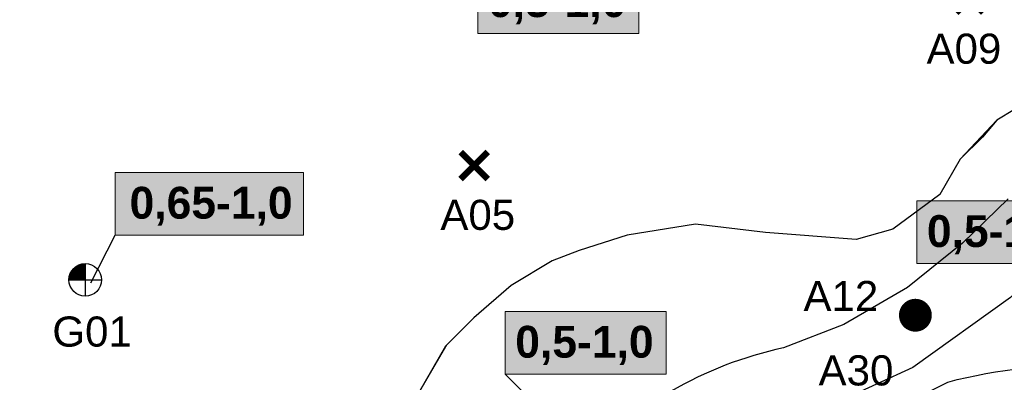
# Model space of a CAD drawing. Extents: x 158343 to 162498, y 431347 to 434500.
# Tile 29 of 220: x 159036 to 159240, y 433377 to 433452. Entities that reach past the tile are written whole.
import ezdxf
from ezdxf.enums import TextEntityAlignment as Align

# ---------------------------------------------------------------- set-up
doc = ezdxf.new("R2010")
doc.units = 0
doc.header["$LTSCALE"] = 10
doc.header["$MEASUREMENT"] = 0
doc.layers.get('Defpoints').update_dxf_attribs({"linetype": 'CONTINUOUS', "lineweight": 0})
for name, color, linetype in [('BORING-MWH', 7, 'CONTINUOUS'), ('BORING-MWH-NEW', 7, 'CONTINUOUS'), ('KLASSE-A-WONEN', 50, 'CONTINUOUS'), ('KLASSE-B-INDUSTRIE', 40, 'CONTINUOUS'), ('KLASSE-NT-NIET TOEPASBAAR', 240, 'CONTINUOUS'), ('KWALITEIT-DIEPTE', 7, 'CONTINUOUS'), ('nieuw006m', 8, 'CONTINUOUS')]:
    doc.layers.add(name, color=color, linetype=linetype)
doc.styles.add('STANDAARD', font='arial.ttf')
doc.styles.add('STYLE3', font='arialbd.ttf')

# ---------------------------------------------------------------- blocks, each defined once
blk = doc.blocks.new('B-4-MWH')
at = {"layer": 'BORING-MWH', "const_width": 2.19}
blk.add_lwpolyline([(-1.09, 0, 1), (1.09, 0, 1)], format="xyb", close=True, dxfattribs=at)
at = {"layer": 'BORING-MWH', "style": 'STANDAARD'}
blk.add_attdef('BNO', (2.3, 2.3), '', height=4, dxfattribs=at)
blk = doc.blocks.new('B-1-MWH')
at = {"layer": 'BORING-MWH'}
for points in [[(-1.8, 1.8, 0.85, 0.85, 0), (1.8, -1.8, 0.85, 0.85, 0)], [(-1.8, -1.8, 0.85, 0.85, 0), (1.8, 1.8, 0.85, 0.85, 0)]]:
    blk.add_lwpolyline(points, format="xyseb", dxfattribs=at)
at = {"layer": 'BORING-MWH', "style": 'STANDAARD'}
blk.add_attdef('BNO', (-3.79, 5.29), '', height=4, dxfattribs=at)
blk = doc.blocks.new('BO-1M')
at = {"layer": 'BORING-MWH-NEW'}
for p, q in [((-1.051, 0.828), (0.004, 0.828)), ((-1.05, -0.005), (-1.05, 0.829)), ((-1.042, 0.84), (0.004, 0.84)), ((-1.038, -0.005), (-1.038, 0.845)), ((-1.032, 0.853), (0.004, 0.853)), ((-1.026, -0.005), (-1.026, 0.86)), ((-1.022, 0.865), (0.004, 0.865)), ((-1.014, -0.005), (-1.014, 0.874)), ((-1.011, 0.877), (0.004, 0.877)), ((-1.002, -0.005), (-1.002, 0.888)), ((-1.001, 0.889), (0.004, 0.889)), ((-0.99, 0.901), (0.004, 0.901)), ((-0.989, -0.005), (-0.989, 0.902)), ((-0.979, 0.914), (0.004, 0.914)), ((-0.977, -0.005), (-0.977, 0.915)), ((-0.968, 0.926), (0.004, 0.926)), ((-0.965, -0.005), (-0.965, 0.929)), ((-0.956, 0.938), (0.004, 0.938)), ((-0.953, -0.005), (-0.953, 0.941)), ((-0.944, 0.95), (0.004, 0.95)), ((-0.941, -0.005), (-0.941, 0.954)), ((-0.932, 0.962), (0.004, 0.962)), ((-0.929, -0.005), (-0.929, 0.966)), ((-0.919, 0.975), (0.004, 0.975)), ((-0.916, -0.005), (-0.916, 0.977)), ((-0.906, 0.987), (0.004, 0.987)), ((-0.904, -0.005), (-0.904, 0.989)), ((-0.893, 0.999), (0.004, 0.999)), ((-0.892, -0.005), (-0.892, 1)), ((-0.88, 1.011), (0.004, 1.011)), ((-0.88, -0.005), (-0.88, 1.011)), ((-0.868, -0.005), (-0.868, 1.022)), ((-0.866, 1.023), (0.004, 1.023)), ((-0.855, -0.005), (-0.855, 1.032)), ((-0.851, 1.036), (0.004, 1.036)), ((-0.843, -0.005), (-0.843, 1.042)), ((-0.836, 1.048), (0.004, 1.048)), ((-0.831, -0.005), (-0.831, 1.052)), ((-0.821, 1.06), (0.004, 1.06)), ((-0.819, -0.005), (-0.819, 1.062)), ((-0.807, -0.005), (-0.807, 1.071)), ((-0.805, 1.072), (0.004, 1.072)), ((-0.794, -0.005), (-0.794, 1.08)), ((-0.789, 1.084), (0.004, 1.084)), ((-0.782, -0.005), (-0.782, 1.089)), ((-0.772, 1.096), (0.004, 1.096)), ((-0.77, -0.005), (-0.77, 1.098)), ((-0.758, -0.005), (-0.758, 1.107)), ((-0.755, 1.109), (0.004, 1.109)), ((-0.746, -0.005), (-0.746, 1.115)), ((-0.737, 1.121), (0.004, 1.121)), ((-0.733, -0.005), (-0.733, 1.123)), ((-0.721, -0.005), (-0.721, 1.131)), ((-0.719, 1.133), (0.004, 1.133)), ((-0.709, -0.005), (-0.709, 1.139)), ((-0.699, 1.145), (0.004, 1.145)), ((-0.697, -0.005), (-0.697, 1.147)), ((-0.685, -0.005), (-0.685, 1.154)), ((-0.679, 1.157), (0.004, 1.157)), ((-0.672, -0.005), (-0.672, 1.162)), ((-0.66, -0.005), (-0.66, 1.169)), ((-0.659, 1.17), (0.004, 1.17)), ((-0.648, -0.005), (-0.648, 1.176)), ((-0.637, 1.182), (0.004, 1.182)), ((-0.636, -0.005), (-0.636, 1.182)), ((-0.624, -0.005), (-0.624, 1.189)), ((-0.614, 1.194), (0.004, 1.194)), ((-0.611, -0.005), (-0.611, 1.195)), ((-0.599, -0.005), (-0.599, 1.202)), ((-0.59, 1.206), (0.004, 1.206)), ((-0.587, -0.005), (-0.587, 1.208)), ((-0.575, -0.005), (-0.575, 1.214)), ((-0.565, 1.218), (0.004, 1.218)), ((-0.563, -0.005), (-0.563, 1.22)), ((-0.55, -0.005), (-0.55, 1.225)), ((-0.539, 1.231), (0.004, 1.231)), ((-0.538, -0.005), (-0.538, 1.231)), ((-0.526, -0.005), (-0.526, 1.236)), ((-0.514, -0.005), (-0.514, 1.241)), ((-0.511, 1.243), (0.004, 1.243)), ((-0.502, -0.005), (-0.502, 1.247)), ((-0.489, -0.005), (-0.489, 1.251)), ((-0.48, 1.255), (0.004, 1.255)), ((-0.477, -0.005), (-0.477, 1.256)), ((-0.465, -0.005), (-0.465, 1.261)), ((-0.453, -0.005), (-0.453, 1.266)), ((-0.448, 1.267), (0.004, 1.267)), ((-0.441, -0.005), (-0.441, 1.27)), ((-0.428, -0.005), (-0.428, 1.274)), ((-0.416, -0.005), (-0.416, 1.278)), ((-0.413, 1.279), (0.004, 1.279)), ((-0.404, -0.005), (-0.404, 1.282)), ((-0.392, -0.005), (-0.392, 1.286)), ((-0.38, -0.005), (-0.38, 1.29)), ((-0.374, 1.292), (0.004, 1.292)), ((-0.368, -0.005), (-0.368, 1.294)), ((-0.355, -0.005), (-0.355, 1.297)), ((-0.343, -0.005), (-0.343, 1.3)), ((-0.331, 1.304), (0.004, 1.304)), ((-0.331, -0.005), (-0.331, 1.304)), ((-0.319, -0.005), (-0.319, 1.307)), ((-0.307, -0.005), (-0.307, 1.31)), ((-0.294, -0.005), (-0.294, 1.313)), ((-0.282, -0.005), (-0.282, 1.316)), ((-0.28, 1.316), (0.004, 1.316)), ((-0.27, -0.005), (-0.27, 1.318)), ((-0.258, -0.005), (-0.258, 1.321)), ((-0.246, -0.005), (-0.246, 1.323)), ((-0.233, -0.005), (-0.233, 1.325)), ((-0.221, -0.005), (-0.221, 1.328)), ((-0.218, 1.328), (0.004, 1.328)), ((-0.209, -0.005), (-0.209, 1.33)), ((-0.197, -0.005), (-0.197, 1.332)), ((-0.185, -0.005), (-0.185, 1.333)), ((-0.172, -0.005), (-0.172, 1.335)), ((-0.16, -0.005), (-0.16, 1.337)), ((-0.148, -0.005), (-0.148, 1.338)), ((-0.136, -0.005), (-0.136, 1.34)), ((-0.129, 1.34), (0.004, 1.34)), ((-0.124, -0.005), (-0.124, 1.341)), ((-0.111, -0.005), (-0.111, 1.342)), ((-0.099, -0.005), (-0.099, 1.343)), ((-0.087, -0.005), (-0.087, 1.344)), ((-0.075, -0.005), (-0.075, 1.345)), ((-0.063, -0.005), (-0.063, 1.346)), ((-0.05, -0.005), (-0.05, 1.346)), ((-0.038, -0.005), (-0.038, 1.347)), ((-0.026, -0.005), (-0.026, 1.347)), ((-0.014, -0.005), (-0.014, 1.347)), ((-0.002, -0.005), (-0.002, 1.347)), ((0.004, 1.347), (0.004, -1.336)), ((0.004, 1.342), (0.004, -1.352)), ((-1.333, 0.023), (0.004, 0.023)), ((-1.333, 0.011), (0.004, 0.011)), ((-1.332, 0.06), (0.004, 0.06)), ((-1.332, 0.048), (0.004, 0.048)), ((-1.332, 0.035), (0.004, 0.035)), ((-1.331, -0.005), (-1.331, 0.074)), ((-1.331, 0.072), (0.004, 0.072)), ((-1.33, 0.096), (0.004, 0.096)), ((-1.33, 0.084), (0.004, 0.084)), ((-1.329, 0.109), (0.004, 0.109)), ((-1.328, 0.121), (0.004, 0.121)), ((-1.327, 0.133), (0.004, 0.133)), ((-1.325, 0.145), (0.004, 0.145)), ((-1.324, 0.157), (0.004, 0.157)), ((-1.323, 0.17), (0.004, 0.17)), ((-1.321, 0.182), (0.004, 0.182)), ((-1.319, -0.005), (-1.319, 0.199)), ((-1.319, 0.194), (0.004, 0.194)), ((-1.318, 0.206), (0.004, 0.206)), ((-1.316, 0.218), (0.004, 0.218)), ((-1.314, 0.231), (0.004, 0.231)), ((-1.312, 0.243), (0.004, 0.243)), ((-1.309, 0.255), (0.004, 0.255)), ((-1.307, -0.005), (-1.307, 0.269)), ((-1.307, 0.267), (0.004, 0.267)), ((-1.305, 0.279), (0.004, 0.279)), ((-1.302, 0.292), (0.004, 0.292)), ((-1.299, 0.304), (0.004, 0.304)), ((-1.296, 0.316), (0.004, 0.316)), ((-1.294, -0.005), (-1.294, 0.324)), ((-1.293, 0.328), (0.004, 0.328)), ((-1.29, 0.34), (0.004, 0.34)), ((-1.287, 0.353), (0.004, 0.353)), ((-1.284, 0.365), (0.004, 0.365)), ((-1.282, -0.005), (-1.282, 0.371)), ((-1.28, 0.377), (0.004, 0.377)), ((-1.277, 0.389), (0.004, 0.389)), ((-1.273, 0.401), (0.004, 0.401)), ((-1.27, -0.005), (-1.27, 0.411)), ((-1.269, 0.414), (0.004, 0.414)), ((-1.265, 0.426), (0.004, 0.426)), ((-1.261, 0.438), (0.004, 0.438)), ((-1.258, -0.005), (-1.258, 0.448)), ((-1.257, 0.45), (0.004, 0.45)), ((-1.253, 0.462), (0.004, 0.462)), ((-1.248, 0.475), (0.004, 0.475)), ((-1.246, -0.005), (-1.246, 0.481)), ((-1.244, 0.487), (0.004, 0.487)), ((-1.239, 0.499), (0.004, 0.499)), ((-1.234, 0.511), (0.004, 0.511)), ((-1.233, -0.005), (-1.233, 0.512)), ((-1.229, 0.523), (0.004, 0.523)), ((-1.224, 0.535), (0.004, 0.535)), ((-1.221, -0.005), (-1.221, 0.541)), ((-1.218, 0.548), (0.004, 0.548)), ((-1.213, 0.56), (0.004, 0.56)), ((-1.209, -0.005), (-1.209, 0.569)), ((-1.207, 0.572), (0.004, 0.572)), ((-1.202, 0.584), (0.004, 0.584)), ((-1.197, -0.005), (-1.197, 0.594)), ((-1.196, 0.596), (0.004, 0.596)), ((-1.19, 0.609), (0.004, 0.609)), ((-1.185, -0.005), (-1.185, 0.619)), ((-1.183, 0.621), (0.004, 0.621)), ((-1.177, 0.633), (0.004, 0.633)), ((-1.172, -0.005), (-1.172, 0.642)), ((-1.171, 0.645), (0.004, 0.645)), ((-1.164, 0.657), (0.004, 0.657)), ((-1.16, -0.005), (-1.16, 0.664)), ((-1.157, 0.67), (0.004, 0.67)), ((-1.15, 0.682), (0.004, 0.682)), ((-1.148, -0.005), (-1.148, 0.685)), ((-1.143, 0.694), (0.004, 0.694)), ((-1.136, -0.005), (-1.136, 0.706)), ((-1.135, 0.706), (0.004, 0.706)), ((-1.128, 0.718), (0.004, 0.718)), ((-1.124, -0.005), (-1.124, 0.725)), ((-1.12, 0.731), (0.004, 0.731)), ((-1.112, 0.743), (0.004, 0.743)), ((-1.111, -0.005), (-1.111, 0.744)), ((-1.104, 0.755), (0.004, 0.755)), ((-1.099, -0.005), (-1.099, 0.762)), ((-1.096, 0.767), (0.004, 0.767)), ((-1.087, -0.005), (-1.087, 0.78)), ((-1.087, 0.779), (0.004, 0.779)), ((-1.079, 0.792), (0.004, 0.792)), ((-1.075, -0.005), (-1.075, 0.797)), ((-1.07, 0.804), (0.004, 0.804)), ((-1.063, -0.005), (-1.063, 0.813)), ((-1.061, 0.816), (0.004, 0.816)), ((-1.334, -0.005), (1.341, -0.005)), ((-1.333, -0.001), (0.004, -0.001)), ((0.004, -0.001), (0.004, -1.328))]:
    blk.add_line(p, q, dxfattribs=at)
blk.add_circle((0, 0), 1.35, dxfattribs=at)
at = {"layer": 'BORING-MWH-NEW', "style": 'STANDAARD'}
blk.add_attdef('BNO', (-3.36, 2.898), '', height=2.5, dxfattribs=at)
blk = doc.blocks.new('BO-30M')
at = {"layer": 'BORING-MWH'}
blk.add_lwpolyline([(-1.6, 1.5), (1.6, 1.5), (1.6, -1.5), (-1.6, -1.5)], close=True, dxfattribs=at)
for points in [[(-1.6, 1.5), (1.6, -1.5)], [(1.6, 1.5), (-1.6, -1.5)]]:
    blk.add_lwpolyline(points, dxfattribs=at)
blk.add_solid([(-1.6, 1.5), (1.6, -1.5), (-1.6, -1.5), (1.6, 1.5)], dxfattribs=at)
at = {"layer": 'BORING-MWH', "style": 'STANDAARD'}
blk.add_attdef('BNO', (-3.034, 3.635), '', height=2.5, dxfattribs=at)

msp = doc.modelspace()

# ---------------------------------------------------------------- hatches: boundary and pattern name
at = {"layer": 'KLASSE-A-WONEN'}
for points in [[(159130.87, 433461.92), (159164.28, 433461.92), (159164.28, 433448.92), (159130.87, 433448.92)], [(159055.67, 433420.12), (159094.68, 433420.12), (159094.68, 433407.12), (159055.67, 433407.12)]]:
    msp.add_hatch(color=256, dxfattribs=at).paths.add_polyline_path(points)
at = {"layer": 'KLASSE-B-INDUSTRIE'}
msp.add_hatch(color=256, dxfattribs=at).paths.add_polyline_path([(159221.92, 433414.23), (159255.33, 433414.23), (159255.33, 433401.24), (159221.92, 433401.24)])
at = {"layer": 'KLASSE-NT-NIET TOEPASBAAR'}
msp.add_hatch(color=256, dxfattribs=at).paths.add_polyline_path([(159136.52, 433391.28), (159169.93, 433391.28), (159169.93, 433378.29), (159136.52, 433378.29)])

# ---------------------------------------------------------------- linework, layer by layer
at = {"layer": 'Defpoints'}
msp.add_lwpolyline([(159245.85, 433435.4), (159238.56, 433430.98), (159230.95, 433422.86), (159226.74, 433415.57), (159216.96, 433408.38), (159209.36, 433406.25), (159190.53, 433407.68), (159176.03, 433409.37), (159161.83, 433407.12), (159151.92, 433403.97), (159146.33, 433401.77), (159137.82, 433396.69), (159130.08, 433389.99), (159124.47, 433384.38), (159119.09, 433375.27), (159114.34, 433358.43), (159110.06, 433342.43), (159105.11, 433334.18), (159089.41, 433316.86), (159067.5, 433300.76), (159042.09, 433285.34), (159027.78, 433271.73), (159018.39, 433256.79), (159011.22, 433231.7)], dxfattribs=at)
at = {"layer": 'KLASSE-A-WONEN', "color": 7, "lineweight": 5}
for points in [[(159130.87, 433461.92), (159164.28, 433461.92), (159164.28, 433448.92), (159130.87, 433448.92)], [(159055.67, 433420.12), (159094.68, 433420.12), (159094.68, 433407.12), (159055.67, 433407.12)]]:
    msp.add_lwpolyline(points, close=True, dxfattribs=at)
at = {"layer": 'KLASSE-B-INDUSTRIE', "color": 7, "lineweight": 5}
msp.add_lwpolyline([(159221.92, 433414.23), (159255.33, 433414.23), (159255.33, 433401.24), (159221.92, 433401.24)], close=True, dxfattribs=at)
at = {"layer": 'KLASSE-NT-NIET TOEPASBAAR', "color": 7, "lineweight": 5}
msp.add_lwpolyline([(159136.52, 433391.28), (159169.93, 433391.28), (159169.93, 433378.29), (159136.52, 433378.29)], close=True, dxfattribs=at)
at = {"layer": 'KWALITEIT-DIEPTE'}
for points in [[(159050.6, 433397.2), (159055.67, 433407.12)], [(159147.2, 433367.6), (159136.52, 433378.29)]]:
    msp.add_lwpolyline(points, dxfattribs=at)
at = {"layer": 'nieuw006m', "flags": 128}
msp.add_lwpolyline([(159245.85, 433435.4), (159238.56, 433430.98), (159235.55, 433427.46), (159230.95, 433422.86), (159226.74, 433415.57), (159216.96, 433408.38), (159209.36, 433406.25), (159190.53, 433407.68), (159176.03, 433409.37), (159161.83, 433407.12), (159151.92, 433403.97), (159146.33, 433401.77), (159137.82, 433396.69), (159130.08, 433389.99), (159124.19, 433384.1), (159118.65, 433374.51)], dxfattribs=at)
for points in [[(159240.89, 433414.64), (159231.43, 433405.44), (159220.02, 433396.24), (159206.84, 433388.58), (159194.27, 433383.72, 0.080467), (159170.86, 433374.67, 0.106243), (159154.91, 433357.44), (159149.88, 433346.98), (159146.19, 433333.61, -0.111866), (159128.6, 433301.86, -0.056197), (159116.02, 433290.68), (159096.65, 433280.4, 0.084843), (159079.06, 433265.76, 0.066304), (159069.45, 433246.72, -0.10662), (159056.6, 433233.68)], [(159086.78, 433233.47), (159123.75, 433248.05, 0.262763), (159137.03, 433261.99), (159135.61, 433275.93), (159140.81, 433294.35, -0.167742), (159172.6, 433325.9), (159182.31, 433334.07), (159191.07, 433343.6), (159205.95, 433362.39, -0.053455), (159216.4, 433370.72), (159228.39, 433376.64, -0.087372), (159260.51, 433379.57), (159270.05, 433379.09), (159274.37, 433379.56), (159277.44, 433382.95), (159278.15, 433393.03, 0.34487), (159255.11, 433407.05), (159255.11, 433407.05), (159251, 433403.55), (159241.39, 433394.2), (159221.14, 433379.66), (159198.5, 433369.27, -0.030857), (159201.01, 433370.43)]]:
    msp.add_lwpolyline(points, format="xyb", dxfattribs=at)

# ---------------------------------------------------------------- block references
at = {"layer": 'BORING-MWH'}
ref = msp.add_blockref('B-1-MWH', (159232.93, 433456.07), dxfattribs=dict(at, xscale=1.56, yscale=1.56, zscale=1.56))
ref.add_attrib('BNO', 'A09', (159223.97, 433442.67), dxfattribs={"height": 6.24, "style": 'STANDAARD'})
ref = msp.add_blockref('B-1-MWH', (159130.12, 433421.55), dxfattribs=dict(at, xscale=1.56, yscale=1.56, zscale=1.56))
ref.add_attrib('BNO', 'A05', (159123.11, 433408.21), dxfattribs={"height": 6.24, "style": 'STANDAARD'})
ref = msp.add_blockref('B-4-MWH', (159221.65, 433390.51), dxfattribs=dict(at, xscale=1.56, yscale=1.56, zscale=1.56))
ref.add_attrib('BNO', 'A12', (159198.44, 433391.38), dxfattribs={"height": 6.24, "style": 'STANDAARD'})
ref = msp.add_blockref('BO-30M', (159217.56, 433368.92), dxfattribs=dict(at, xscale=2.5, yscale=2.5, zscale=2.5))
ref.add_attrib('BNO', 'A30', (159201.56, 433375.95), dxfattribs={"height": 6.25, "style": 'STANDAARD'})
at = {"layer": 'BORING-MWH-NEW'}
ref = msp.add_blockref('BO-1M', (159049.43, 433397.84), dxfattribs=dict(at, xscale=2.5, yscale=2.5, zscale=2.5))
ref.add_attrib('BNO', 'G01', (159042.6, 433384), dxfattribs={"height": 6.25, "style": 'STANDAARD'})

# ---------------------------------------------------------------- texts
at = {"layer": 'KWALITEIT-DIEPTE', "color": 7, "style": 'STYLE3'}
for s, p in [('0,5-1,0', (159147.34, 433452.34)), ('0,65-1,0', (159075.54, 433410.54)), ('0,5-1,0', (159238.39, 433404.66)), ('0,5-1,0', (159152.99, 433381.71))]:
    msp.add_text(s, height=6.6, dxfattribs=at).set_placement(p, align=Align.CENTER)

doc.saveas('drawing.dxf')
